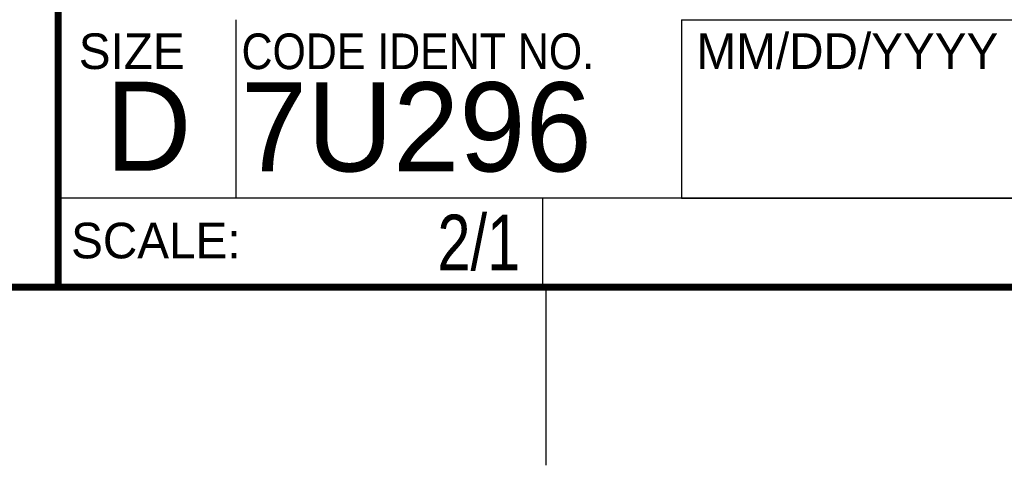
# Model space of a CAD drawing. Header units: inches. Extents: x 0 to 34, y 0 to 22.
# Tile 13 of 36: x 28.3 to 31, y 0 to 1.3. Entities that reach past the tile are written whole.
import ezdxf

# ---------------------------------------------------------------- set-up
doc = ezdxf.new("R2010")
doc.units = ezdxf.units.IN
doc.header["$LTSCALE"] = 1.87
doc.header["$MEASUREMENT"] = 0
doc.layers.get('0').update_dxf_attribs({"linetype": 'CONTINUOUS'})
doc.layers.add('DETAIL', color=7, linetype='CONTINUOUS')
doc.styles.get("Standard").update_dxf_attribs({"font": 'txt', "width": 0.8})
doc.styles.add('TEXTSTYLE_2', font='txt')
doc.styles.add('TEXTSTYLE_3', font='txt', dxfattribs={"width": 0.9})

msp = doc.modelspace()

# ---------------------------------------------------------------- linework, layer by layer
at = {"color": 2, "linetype": 'CONTINUOUS'}
for p, q in [((28.88, 0.75), (28.88, 1.25)), ((30.13, 1.2499), (33.49, 1.2499)), ((30.13, 1.2499), (30.13, 0.7499)), ((28.3795, 0.75), (29.7395, 0.75)), ((28.3795, 0.75), (28.3795, 0.5)), ((28.38, 0.75), (33.5, 0.75)), ((29.7395, 0.75), (29.7395, 0.5)), ((30.13, 0.7499), (33.49, 0.7499)), ((28.3795, 0.5), (29.7395, 0.5)), ((29.75, 0), (29.75, 0.5))]:
    msp.add_line(p, q, dxfattribs=at)
at = {"color": 7, "linetype": 'CONTINUOUS', "const_width": 0.02}
for points in [[(28.38, 3), (28.38, 0.5)], [(0.5, 0.5), (33.5, 0.5)]]:
    msp.add_lwpolyline(points, dxfattribs=at)

# ---------------------------------------------------------------- texts
at = {"color": 2, "linetype": 'CONTINUOUS', "char_height": 0.1, "attachment_point": 1, "line_spacing_factor": 0.9}
for s, insert, width, style in [('MM/DD/YYYY', (30.1721, 1.2121), 1, 'TEXTSTYLE_2'), ('SIZE', (28.4379, 1.2118), 0.4, 'TEXTSTYLE_2'), ('CODE IDENT NO.', (28.8949, 1.2115), 1.26, 'TEXTSTYLE_3'), ('SCALE:', (28.4164, 0.6806), 0.6, 'TEXTSTYLE_2')]:
    msp.add_mtext(s, dxfattribs=dict(at, insert=insert, width=width, style=style))
at = {"color": 7, "linetype": 'CONTINUOUS', "char_height": 0.25, "attachment_point": 1, "line_spacing_factor": 0.9, "style": 'TEXTSTYLE_2'}
for s, insert, width in [('7U296', (28.8928, 1.0745), 1.25), ('D  ', (28.5128, 1.0764), 0.75)]:
    msp.add_mtext(s, dxfattribs=dict(at, insert=insert, width=width))
at = {"layer": 'DETAIL', "color": 7, "linetype": 'CONTINUOUS', "insert": (29.677, 0.7032), "char_height": 0.15625, "width": 0.375, "attachment_point": 3, "line_spacing_factor": 0.9}
msp.add_mtext('2/1', dxfattribs=at)

doc.saveas('drawing.dxf')
